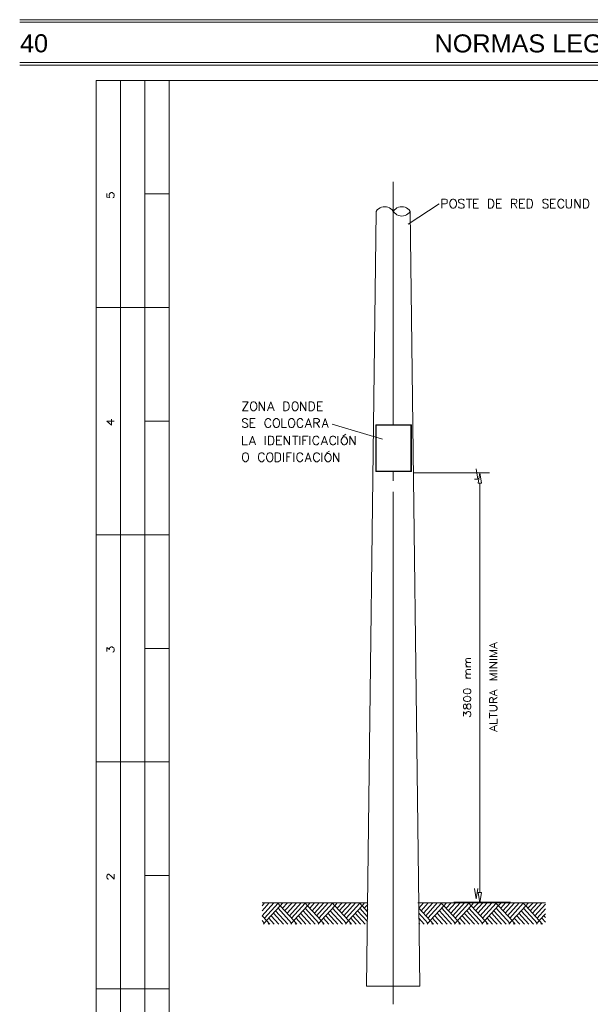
# Model space of a CAD drawing. Header units: millimetres. Extents: x 10 to 175, y 5 to 255.
# Tile 7 of 11: x 10 to 92, y 114 to 255. Entities that reach past the tile are written whole.
import ezdxf

# ---------------------------------------------------------------- set-up
doc = ezdxf.new("R2010")
doc.units = ezdxf.units.MM
doc.layers.add('DGE_SIMBOLOS', color=7, linetype='Continuous', lineweight=0)
doc.layers.add('DGE_TEXTOS', color=7, linetype='Continuous', lineweight=0)
doc.styles.add('DGE_ARIAL', font='arial.ttf')

msp = doc.modelspace()

# ---------------------------------------------------------------- linework, layer by layer
at = {"layer": 'DGE_SIMBOLOS'}
for points in [[(10.0306, 254.7461), (160.0306, 254.7461)], [(10.0306, 254.3789), (160.0306, 254.3789)], [(10.0306, 248.6226), (160.0306, 248.6226)], [(10.0306, 248.2554), (160.0306, 248.2554)], [(20.9612, 246.0718), (149.537, 246.0718)], [(20.9612, 246.0718), (20.9612, 36.3991)], [(24.4271, 246.0718), (24.4271, 51.5522)], [(27.893, 246.0718), (27.893, 36.3991)], [(31.3851, 246.0718), (31.3851, 36.3991)], [(63.3922, 231.5957), (63.3922, 196.8548)], [(22.4841, 229.9467), (22.4841, 229.412), (22.9044, 229.3552), (22.8782, 229.412), (22.8255, 229.5825), (22.8255, 229.7534), (22.8782, 229.8898), (22.957, 230.0035), (23.1145, 230.0604), (23.2197, 230.0604), (23.351, 230.0035), (23.4561, 229.8898), (23.5086, 229.7534), (23.5086, 229.5825), (23.4561, 229.412), (23.4298, 229.3552), (23.3247, 229.2983)], [(31.3851, 229.8671), (27.8933, 229.8671)], [(70.3243, 227.8429), (70.3243, 229.1278), (70.8234, 229.1278), (70.981, 229.071), (71.0596, 229.0141), (71.0861, 228.9005), (71.0861, 228.6955), (71.0596, 228.5818), (70.981, 228.525), (70.8234, 228.4454), (70.3243, 228.4454)], [(73.5007, 228.9573), (73.3956, 229.071), (73.2127, 229.1278), (73.0026, 229.1278), (72.8189, 229.071), (72.7135, 228.9573), (72.7135, 228.8095), (72.7661, 228.6958), (72.8189, 228.639), (72.9501, 228.5822), (73.2916, 228.4454), (73.3956, 228.3889), (73.4482, 228.3317), (73.5007, 228.218), (73.5007, 228.0134), (73.3956, 227.8997), (73.2127, 227.8429), (73.0026, 227.8429), (72.8189, 227.8997), (72.7135, 228.0134)], [(73.8158, 229.1278), (74.6304, 229.1278)], [(74.2363, 229.1278), (74.2363, 227.8429)], [(74.8405, 227.8429), (74.8405, 229.1278), (75.5751, 229.1278)], [(78.1219, 227.8429), (78.1219, 229.1278), (78.8575, 229.1278)], [(80.2489, 227.8429), (80.2489, 229.1278), (80.748, 229.1278), (80.932, 229.071), (80.9845, 229.0141), (81.037, 228.9005), (81.037, 228.7527), (80.9845, 228.6386), (80.932, 228.5818), (80.748, 228.525), (80.2489, 228.525)], [(81.4311, 227.8429), (81.4311, 229.1278), (82.1654, 229.1278)], [(85.5007, 228.9573), (85.3956, 229.071), (85.2381, 229.1278), (85.0016, 229.1278), (84.844, 229.071), (84.7389, 228.9573), (84.7389, 228.8095), (84.7915, 228.6958), (84.844, 228.639), (84.949, 228.5822), (85.2906, 228.4454), (85.3956, 228.3889), (85.4481, 228.3317), (85.5007, 228.218), (85.5007, 228.0134), (85.3956, 227.8997), (85.2381, 227.8429), (85.0016, 227.8429), (84.844, 227.8997), (84.7389, 228.0134)], [(85.8422, 227.8429), (85.8422, 229.1278), (86.5769, 229.1278)], [(87.7591, 228.8092), (87.6802, 228.9573), (87.5751, 229.071), (87.4701, 229.1278), (87.2335, 229.1278), (87.1285, 229.071), (87.0235, 228.9573), (86.9445, 228.8092), (86.892, 228.639), (86.892, 228.3317), (86.9445, 228.1612), (87.0235, 228.0134), (87.1285, 227.8997), (87.2335, 227.8429), (87.4701, 227.8429), (87.5751, 227.8997), (87.6802, 228.0134), (87.7591, 228.1612)], [(88.0742, 229.1278), (88.0742, 228.218), (88.1267, 228.0134), (88.2318, 227.8997), (88.4148, 227.8429), (88.5195, 227.8429), (88.7035, 227.8997), (88.8085, 228.0134), (88.8614, 228.218), (88.8614, 229.1278)], [(89.3076, 227.8429), (89.3076, 229.1278), (90.0958, 227.8429), (90.0958, 229.1278)], [(63.3922, 227.3878), (63.2346, 227.5928), (63.0506, 227.7633), (62.8405, 227.877), (62.6304, 227.9907), (62.4214, 228.0475), (62.1584, 228.0475), (61.9222, 228.0475), (61.7121, 227.9907), (61.5017, 227.877), (61.2916, 227.7633), (61.1076, 227.5928), (60.9501, 227.3878)], [(65.8078, 227.3878), (65.6502, 227.5928), (65.4666, 227.7633), (65.2826, 227.877), (65.0722, 227.9907), (64.836, 228.0475), (64.6005, 228.0475), (64.3643, 228.0475), (64.1278, 227.9907), (63.9174, 227.877), (63.7337, 227.7633), (63.5497, 227.5928), (63.3922, 227.3878)], [(69.9302, 228.4685), (65.4927, 225.5459)], [(74.8405, 228.525), (75.2871, 228.525)], [(74.8405, 227.8429), (75.5751, 227.8429)], [(78.1219, 228.525), (78.5949, 228.525)], [(78.1219, 227.8429), (78.8575, 227.8429)], [(80.6429, 228.525), (81.037, 227.8429)], [(81.4311, 228.525), (81.8767, 228.525)], [(81.4311, 227.8429), (82.1654, 227.8429)], [(85.8422, 228.525), (86.2878, 228.525)], [(85.8422, 227.8429), (86.5769, 227.8429)], [(60.9501, 227.3878), (59.5588, 116.7975)], [(63.3922, 227.3878), (63.5497, 227.1946), (63.7337, 227.024), (63.9174, 226.9104), (64.1278, 226.7967), (64.3643, 226.7398), (64.6005, 226.7057), (64.836, 226.7398), (65.0722, 226.7967), (65.2826, 226.9104), (65.4666, 227.024), (65.6502, 227.1946), (65.8078, 227.3878)], [(67.1991, 116.7975), (65.8078, 227.3878)], [(20.9612, 213.662), (31.3851, 213.662)], [(41.8614, 200.2094), (42.6495, 200.2094), (41.8614, 198.9359), (42.6495, 198.9359)], [(44.2248, 198.9359), (44.2248, 200.2094), (45.0127, 198.9359), (45.0127, 200.2094)], [(45.4332, 198.9359), (45.9048, 200.2094), (46.3515, 198.9359)], [(50.1323, 198.9359), (50.1323, 200.2094), (50.9201, 198.9359), (50.9201, 200.2094)], [(52.548, 198.9359), (52.548, 200.2094), (53.2572, 200.2094)], [(52.548, 199.5838), (52.9685, 199.5838)], [(45.6158, 199.3565), (46.1675, 199.3565)], [(52.548, 198.9359), (53.2572, 198.9359)], [(22.4841, 197.4232), (23.1672, 196.8889), (23.1672, 197.7074)], [(22.4841, 197.4232), (23.5086, 197.4232)], [(31.3851, 197.4232), (27.8933, 197.4232)], [(42.597, 197.6282), (42.492, 197.7419), (42.3344, 197.8215), (42.0979, 197.8215), (41.9403, 197.7419), (41.8353, 197.6282), (41.8353, 197.5145), (41.8878, 197.4005), (41.9403, 197.3436), (42.0454, 197.2868), (42.3869, 197.139), (42.492, 197.0822), (42.5445, 197.0253), (42.597, 196.9116), (42.597, 196.7184), (42.492, 196.6047), (42.3344, 196.5475), (42.0979, 196.5475), (41.9403, 196.6047), (41.8353, 196.7184)], [(42.9386, 196.5479), (42.9386, 197.8215), (43.6732, 197.8215)], [(42.9386, 197.1958), (43.3852, 197.1958)], [(45.9048, 197.5145), (45.8523, 197.6282), (45.7473, 197.7419), (45.6158, 197.8215), (45.4067, 197.8215), (45.2753, 197.7419), (45.1706, 197.6282), (45.1177, 197.5145), (45.0652, 197.344), (45.0652, 197.0253), (45.1177, 196.8548), (45.1706, 196.7184), (45.2753, 196.6047), (45.4067, 196.5479), (45.6158, 196.5479), (45.7473, 196.6047), (45.8523, 196.7184), (45.9048, 196.8548)], [(47.4547, 197.8215), (47.4547, 196.5475), (48.1368, 196.5475)], [(50.4735, 197.5145), (50.421, 197.6282), (50.316, 197.7419), (50.2109, 197.8215), (49.9744, 197.8215), (49.8694, 197.7419), (49.7654, 197.6282), (49.7128, 197.5145), (49.6603, 197.344), (49.6603, 197.0253), (49.7128, 196.8548), (49.7654, 196.7184), (49.8694, 196.6047), (49.9744, 196.5479), (50.2109, 196.5479), (50.316, 196.6047), (50.421, 196.7184), (50.4735, 196.8548)], [(50.8151, 196.5479), (51.2617, 197.8215), (51.7083, 196.5479)], [(50.9991, 196.9685), (51.5507, 196.9685)], [(52.0489, 196.5479), (52.0489, 197.8215), (52.548, 197.8215), (52.7055, 197.7419), (52.7581, 197.685), (52.837, 197.5714), (52.837, 197.4577), (52.7581, 197.344), (52.7055, 197.2868), (52.548, 197.1958), (52.0489, 197.1958)], [(52.4429, 197.1958), (52.837, 196.5479)], [(53.2311, 196.5479), (53.6777, 197.8215), (54.0969, 196.5479)], [(53.3887, 196.9685), (53.9403, 196.9685)], [(61.8694, 194.8647), (54.6485, 197.0253)], [(60.8711, 196.9116), (65.9657, 196.9116)], [(60.8711, 196.9116), (60.8711, 190.2592)], [(60.924, 196.8548), (65.8868, 196.8548)], [(60.924, 196.8548), (60.924, 190.3161)], [(65.8868, 196.8548), (65.8868, 190.3161)], [(65.9657, 196.9116), (65.9657, 190.2592)], [(42.9386, 196.5479), (43.6732, 196.5479)], [(56.172, 195.3194), (56.6175, 195.5813)], [(41.8614, 195.3194), (41.8614, 194.0458), (42.5445, 194.0458)], [(42.8071, 194.0458), (43.2801, 195.3194), (43.6993, 194.0458)], [(42.9911, 194.4668), (43.5417, 194.4668)], [(45.0916, 194.0458), (45.0916, 195.3194)], [(46.7191, 194.0458), (46.7191, 195.3194), (47.4547, 195.3194)], [(46.7191, 194.7283), (47.1657, 194.7283)], [(46.7191, 194.0458), (47.4547, 194.0458)], [(47.7953, 194.0458), (47.7953, 195.3194), (48.5831, 194.0458), (48.5831, 195.3194)], [(49.0036, 195.3194), (49.7918, 195.3194)], [(49.3977, 195.3194), (49.3977, 194.0458)], [(50.0273, 194.0458), (50.0273, 195.3194)], [(50.4735, 194.0458), (50.4735, 195.3194), (51.2092, 195.3194)], [(50.4735, 194.7283), (50.9201, 194.7283)], [(51.4718, 194.0458), (51.4718, 195.3194)], [(52.7581, 195.0352), (52.7055, 195.1489), (52.5741, 195.2626), (52.4955, 195.3194), (52.2589, 195.3194), (52.1539, 195.2626), (52.0224, 195.1489), (51.9702, 195.0352), (51.9184, 194.842), (51.9184, 194.5233), (51.9702, 194.3531), (52.0224, 194.2391), (52.1539, 194.1027), (52.2589, 194.0458), (52.4955, 194.0458), (52.5741, 194.1027), (52.7055, 194.2391), (52.7581, 194.3531)], [(53.0996, 194.0458), (53.5462, 195.3194), (53.9928, 194.0458)], [(53.2572, 194.4668), (53.8353, 194.4668)], [(55.1476, 195.0352), (55.1215, 195.1489), (54.9901, 195.2626), (54.885, 195.3194), (54.6485, 195.3194), (54.5435, 195.2626), (54.4384, 195.1489), (54.3859, 195.0352), (54.3069, 194.842), (54.3069, 194.5233), (54.3859, 194.3531), (54.4384, 194.2391), (54.5435, 194.1027), (54.6485, 194.0458), (54.885, 194.0458), (54.9901, 194.1027), (55.1215, 194.2391), (55.1476, 194.3531)], [(55.4892, 194.0458), (55.4892, 195.3194)], [(57.1692, 194.0458), (57.1692, 195.3194), (57.9574, 194.0458), (57.9574, 195.3194)], [(44.9601, 192.6245), (44.9076, 192.7609), (44.8026, 192.8746), (44.6975, 192.9314), (44.461, 192.9314), (44.356, 192.8746), (44.2509, 192.7609), (44.1723, 192.6245), (44.1195, 192.4536), (44.1195, 192.1353), (44.1723, 191.9648), (44.2509, 191.8284), (44.356, 191.7147), (44.461, 191.6579), (44.6975, 191.6579), (44.8026, 191.7147), (44.9076, 191.8284), (44.9601, 191.9648)], [(47.6902, 191.6579), (47.6902, 192.9314)], [(48.1629, 191.6579), (48.1629, 192.9314), (48.8721, 192.9314)], [(49.1612, 191.6579), (49.1612, 192.9314)], [(50.4475, 192.6245), (50.3685, 192.7609), (50.2635, 192.8746), (50.1584, 192.9314), (49.9219, 192.9314), (49.8433, 192.8746), (49.7128, 192.7609), (49.6603, 192.6245), (49.6078, 192.4536), (49.6078, 192.1353), (49.6603, 191.9648), (49.7128, 191.8284), (49.8433, 191.7147), (49.9219, 191.6579), (50.1584, 191.6579), (50.2635, 191.7147), (50.3685, 191.8284), (50.4475, 191.9648)], [(50.789, 191.6579), (51.2092, 192.9314), (51.6558, 191.6579)], [(52.837, 192.6245), (52.7845, 192.7609), (52.6795, 192.8746), (52.548, 192.9314), (52.3379, 192.9314), (52.2328, 192.8746), (52.1275, 192.7609), (52.0489, 192.6245), (51.9963, 192.4536), (51.9963, 192.1353), (52.0489, 191.9648), (52.1275, 191.8284), (52.2328, 191.7147), (52.3379, 191.6579), (52.548, 191.6579), (52.6795, 191.7147), (52.7845, 191.8284), (52.837, 191.9648)], [(53.1786, 191.6579), (53.1786, 192.9314)], [(53.8353, 192.9314), (54.2808, 193.1592)], [(54.8586, 191.6579), (54.8586, 192.9314), (55.6207, 191.6579), (55.6207, 192.9314)], [(48.1629, 192.3399), (48.5831, 192.3399)], [(50.9466, 192.0788), (51.4982, 192.0788)], [(60.8711, 190.2592), (65.9657, 190.2592)], [(60.924, 190.3161), (65.8868, 190.3161)], [(63.3922, 190.3161), (63.3922, 188.9285)], [(66.2544, 190.0887), (76.5205, 190.0887)], [(74.9723, 189.157), (75.444, 189.157), (75.2087, 190.658)], [(75.7327, 190.0887), (75.7588, 190.0887)], [(77.125, 190.0887), (76.4158, 190.0887)], [(75.7327, 188.5874), (75.7327, 130.1878)], [(63.3922, 187.3366), (63.3922, 114.2386)], [(20.9612, 181.2185), (31.3851, 181.2185)], [(77.1511, 165.4461), (78.2009, 165.8667)], [(22.4841, 164.5591), (22.4841, 165.1616), (22.8782, 164.8433), (22.8782, 165.0138), (22.9044, 165.1275), (22.957, 165.1616), (23.1145, 165.2411), (23.2197, 165.2411), (23.351, 165.1616), (23.4561, 165.0706), (23.5086, 164.9001), (23.5086, 164.7296), (23.4561, 164.5591), (23.4298, 164.5363), (23.3247, 164.4791)], [(31.3851, 165.0142), (27.8933, 165.0142)], [(77.1511, 165.4461), (78.2009, 165.0138)], [(77.1511, 163.8766), (78.2009, 164.309), (77.1511, 164.7296), (78.2009, 164.7296)], [(77.8593, 165.1616), (77.8593, 165.6962)], [(73.9737, 163.0009), (73.8158, 163.1374), (73.7636, 163.2514), (73.7636, 163.4219), (73.8158, 163.5356), (73.9737, 163.5697), (74.4728, 163.5697)], [(77.1511, 163.8766), (78.2009, 163.8766)], [(77.1511, 163.4219), (78.2009, 163.4219)], [(73.9737, 162.3984), (73.8158, 162.569), (73.7636, 162.6599), (73.7636, 162.8304), (73.8158, 162.9445), (73.9737, 163.0009), (74.4728, 163.0009)], [(73.7636, 162.3984), (74.4728, 162.3984)], [(73.9737, 161.3522), (73.8158, 161.5228), (73.7636, 161.6364), (73.7636, 161.807), (73.8158, 161.8865), (73.9737, 161.9775), (74.4728, 161.9775)], [(77.1511, 162.2279), (78.2009, 163.0009), (77.1511, 163.0009)], [(77.1511, 162.2279), (78.2009, 162.2279)], [(77.1511, 161.807), (78.2009, 161.807)], [(73.9737, 160.7494), (73.8158, 160.9202), (73.7636, 161.0339), (73.7636, 161.2044), (73.8158, 161.3181), (73.9737, 161.3522), (74.4728, 161.3522)], [(73.7636, 160.7494), (74.4728, 160.7494)], [(77.1511, 160.522), (78.2009, 160.954), (77.1511, 161.375), (78.2009, 161.375)], [(77.1511, 160.522), (78.2009, 160.522)], [(77.1511, 158.6797), (78.2009, 159.1003)], [(77.8593, 158.4182), (77.8593, 158.9642)], [(77.1511, 158.6797), (78.2009, 158.2477)], [(77.1511, 157.2811), (77.1511, 157.7702), (77.2036, 157.9067), (77.2561, 157.9635), (77.3615, 158.0203), (77.4662, 158.0203), (77.5452, 157.9635), (77.5967, 157.9067), (77.6492, 157.7702), (77.6492, 157.2811)], [(77.6492, 157.6562), (78.2009, 158.0203)], [(73.4221, 155.3478), (73.4221, 155.9507), (73.8158, 155.6324), (73.8158, 155.8029), (73.8683, 155.9165), (73.9212, 155.9507), (74.0788, 156.0075), (74.1574, 156.0075), (74.3149, 155.9507), (74.4203, 155.8597), (74.4728, 155.6892), (74.4728, 155.5187), (74.4203, 155.3478), (74.3675, 155.325), (74.2628, 155.2341)], [(77.1511, 157.2811), (78.2009, 157.2811)], [(77.1511, 156.0871), (77.8857, 156.0871), (78.0433, 156.1439), (78.1483, 156.2576), (78.2009, 156.4054), (78.2009, 156.519), (78.1483, 156.6896), (78.0433, 156.7691), (77.8857, 156.8605), (77.1511, 156.8605)], [(77.1511, 155.0409), (77.1511, 155.8029)], [(77.1511, 155.4387), (78.2009, 155.4387)], [(77.1511, 154.3016), (78.2009, 154.3016), (78.2009, 154.9499)], [(77.1511, 153.5854), (78.2009, 154.0401)], [(77.1511, 153.5854), (78.2009, 153.1644)], [(77.8593, 153.3353), (77.8593, 153.8696)], [(20.9612, 148.8091), (31.3851, 148.8091)], [(22.7204, 132.0928), (22.6679, 132.0928), (22.5627, 132.1496), (22.5103, 132.2065), (22.4841, 132.3202), (22.4841, 132.5193), (22.5103, 132.6612), (22.5627, 132.6898), (22.6679, 132.7749), (22.7729, 132.7749), (22.878, 132.6898), (23.0094, 132.6044), (23.5085, 132.0642), (23.5085, 132.8035)], [(31.3851, 132.6044), (27.8933, 132.6044)], [(74.9723, 130.7571), (75.2087, 129.2493), (75.444, 130.7571)], [(44.645, 126.8617), (46.3254, 128.6813)], [(44.645, 127.5724), (45.6683, 128.6813)], [(44.645, 128.2831), (45.0127, 128.6813)], [(44.645, 128.6813), (59.7428, 128.6813)], [(44.9866, 126.5203), (46.9292, 128.6241)], [(45.3017, 126.1511), (47.2447, 128.2545)], [(47.2447, 128.2545), (46.877, 128.6527)], [(48.8461, 125.7814), (46.9292, 127.9135)], [(47.2447, 128.2545), (47.6123, 128.6813)], [(49.1876, 126.1511), (47.2447, 128.2545)], [(47.5862, 128.6241), (47.5337, 128.6813)], [(47.5598, 127.9135), (48.268, 128.6813)], [(47.8739, 127.5442), (48.925, 128.6813)], [(48.2155, 127.2028), (49.5553, 128.6813)], [(48.557, 126.8617), (50.2109, 128.6813)], [(48.8721, 126.4921), (50.8151, 128.6241)], [(49.1876, 126.1511), (51.1306, 128.2545)], [(51.1567, 128.2545), (50.789, 128.6527)], [(52.7581, 125.7814), (50.8151, 127.9135)], [(51.1306, 128.2545), (51.4982, 128.6813)], [(53.0732, 126.1511), (51.1567, 128.2545)], [(51.4718, 128.6241), (51.4193, 128.6813)], [(51.4457, 127.9135), (52.1539, 128.6813)], [(51.7873, 127.5442), (52.8106, 128.6813)], [(52.1275, 127.2028), (53.4676, 128.6813)], [(52.4429, 126.8617), (54.0969, 128.6813)], [(52.7581, 126.4921), (54.701, 128.6241)], [(53.0996, 126.1511), (55.0162, 128.2545)], [(55.0426, 128.2545), (54.6746, 128.6813)], [(56.644, 125.7814), (54.7271, 127.9135)], [(55.0162, 128.2545), (55.3841, 128.6813)], [(56.9855, 126.1511), (55.0426, 128.2545)], [(55.3577, 128.6241), (55.3316, 128.6813)], [(55.3577, 127.9135), (56.0673, 128.6813)], [(55.6728, 127.5442), (56.6965, 128.6813)], [(55.9883, 127.2028), (57.3532, 128.6813)], [(56.3285, 126.8617), (58.0099, 128.6813)], [(56.644, 126.4921), (58.5869, 128.6241)], [(56.9855, 126.1511), (58.9285, 128.2545)], [(58.9285, 128.2831), (58.5605, 128.6813)], [(59.7163, 126.7195), (58.613, 127.9135)], [(58.9285, 128.2545), (59.2961, 128.6813)], [(59.7163, 127.4019), (58.9285, 128.2831)], [(59.2436, 128.6241), (59.2172, 128.6813)], [(59.2436, 127.9135), (59.7428, 128.4536)], [(66.9101, 128.6813), (66.9365, 128.6813)], [(67.0151, 128.6813), (85.133, 128.6813)], [(67.0151, 128.5959), (67.0941, 128.681)], [(67.0416, 128.6241), (67.0151, 128.6527)], [(68.6704, 126.1511), (67.0151, 127.9421)], [(67.0416, 127.9135), (67.7243, 128.6813)], [(67.3567, 127.5442), (68.3814, 128.6813)], [(67.6982, 127.2028), (69.037, 128.6813)], [(68.0134, 126.8617), (69.6673, 128.6813)], [(68.3024, 128.6813), (76.4158, 128.6813)], [(68.3288, 126.4921), (70.2718, 128.6241)], [(68.6704, 126.1511), (70.5869, 128.2545)], [(70.613, 128.2545), (70.2454, 128.6527)], [(72.2408, 125.7814), (70.2979, 127.9135)], [(70.5869, 128.2545), (70.981, 128.6813)], [(72.556, 126.1511), (70.613, 128.2545)], [(70.9546, 128.6241), (70.9021, 128.6527)], [(70.9285, 127.9135), (71.6367, 128.6813)], [(71.2426, 127.5442), (72.2669, 128.6813)], [(71.5842, 127.2028), (72.924, 128.6813)], [(71.8993, 126.8617), (73.5796, 128.6813)], [(72.0308, 128.7664), (80.1438, 128.7664)], [(72.2408, 126.4921), (74.1574, 128.6241)], [(72.556, 126.1511), (74.4989, 128.2545)], [(74.5254, 128.2545), (74.1574, 128.6527)], [(76.1268, 125.7814), (74.1838, 127.9135)], [(74.4989, 128.2545), (74.8666, 128.6813)], [(76.4419, 126.1511), (74.5254, 128.2545)], [(74.8405, 128.6241), (74.8141, 128.6813)], [(74.8141, 127.9135), (75.4962, 128.6527)], [(75.1295, 127.5442), (76.1793, 128.6813)], [(75.4697, 127.2028), (76.8095, 128.6813)], [(75.7327, 128.6813), (75.7588, 128.6813)], [(75.8113, 126.8617), (77.4662, 128.6813)], [(76.1268, 126.4921), (78.0697, 128.6241)], [(76.4419, 126.1511), (78.3849, 128.2545)], [(78.4109, 128.2545), (78.0433, 128.6527)], [(80.0388, 125.7814), (78.0958, 127.9135)], [(78.3849, 128.2545), (78.7789, 128.6813)], [(80.3539, 126.1511), (78.4109, 128.2545)], [(78.7525, 128.6241), (78.7, 128.6813)], [(78.7264, 127.9135), (79.4092, 128.6813)], [(79.0415, 127.5442), (80.0649, 128.6813)], [(79.3831, 127.2028), (80.7219, 128.6813)], [(79.6982, 126.8617), (81.3786, 128.6813)], [(80.0388, 126.4921), (81.9553, 128.6241)], [(80.3539, 126.1511), (82.2969, 128.2545)], [(82.3233, 128.2545), (81.9553, 128.6527)], [(83.9257, 125.7814), (81.9817, 127.9135)], [(82.2969, 128.2545), (82.6645, 128.6527)], [(84.2398, 126.1511), (82.3233, 128.2545)], [(82.612, 128.6241), (82.5595, 128.6813)], [(82.612, 127.9135), (83.2951, 128.6527)], [(82.9275, 127.5442), (83.9782, 128.6813)], [(83.269, 127.2028), (84.6078, 128.6813)], [(83.6102, 126.8617), (85.133, 128.5104)], [(45.2753, 126.1511), (44.645, 126.8617)], [(46.3779, 125.6674), (45.6158, 126.4917)], [(47.0346, 125.6674), (45.9309, 126.8614)], [(47.6902, 125.6674), (46.2725, 127.2028)], [(48.3469, 125.6674), (46.588, 127.5438)], [(50.2899, 125.6674), (49.5027, 126.4917)], [(50.9201, 125.6674), (49.8433, 126.8614)], [(51.5772, 125.6674), (50.1584, 127.2028)], [(52.2328, 125.6674), (50.5, 127.5438)], [(54.1755, 125.6674), (53.4148, 126.4917)], [(54.8325, 125.6674), (53.7302, 126.8614)], [(55.4892, 125.6674), (54.0453, 127.2028)], [(56.1198, 125.6674), (54.3859, 127.5438)], [(58.0888, 125.6674), (57.3007, 126.4917)], [(58.7181, 125.6674), (57.6158, 126.8614)], [(59.3751, 125.6674), (57.9574, 127.2028)], [(59.7163, 126.0088), (58.2728, 127.5724)], [(59.5588, 127.5442), (59.7428, 127.7429)], [(68.3288, 125.7814), (67.0416, 127.231)], [(67.8033, 125.6674), (67.0416, 126.5203)], [(69.7727, 125.6674), (68.9855, 126.4917)], [(70.4029, 125.6674), (69.2996, 126.8614)], [(71.0596, 125.6674), (69.6412, 127.2028)], [(71.7153, 125.6674), (69.9828, 127.5438)], [(73.6583, 125.6674), (72.8714, 126.4917)], [(74.3149, 125.6674), (73.2127, 126.8614)], [(74.972, 125.6674), (73.5271, 127.2028)], [(75.6012, 125.6674), (73.8683, 127.5438)], [(77.5452, 125.6674), (76.7835, 126.4917)], [(78.2009, 125.6674), (77.0986, 126.8614)], [(78.8575, 125.6674), (77.4401, 127.2028)], [(79.5146, 125.6674), (77.7542, 127.5438)], [(81.4572, 125.6674), (80.6694, 126.4917)], [(82.1129, 125.6674), (81.0106, 126.8614)], [(82.7435, 125.6674), (81.3261, 127.2028)], [(83.4002, 125.6674), (81.6676, 127.5438)], [(83.9257, 126.4921), (85.133, 127.8284)], [(84.2398, 126.1511), (85.133, 127.1173)], [(85.133, 125.9233), (84.5814, 126.4921)], [(85.133, 126.6058), (84.8965, 126.8614)], [(44.9601, 125.7814), (44.645, 126.1511)], [(44.8551, 125.6674), (45.3017, 126.1507)], [(45.7473, 125.6674), (45.2753, 126.1507)], [(45.5118, 125.6674), (45.6158, 125.7811)], [(48.7671, 125.6674), (49.1876, 126.1507)], [(49.6342, 125.6674), (49.1876, 126.1507)], [(49.3977, 125.6674), (49.5292, 125.7811)], [(52.653, 125.6674), (53.0996, 126.1507)], [(53.5198, 125.6674), (53.0732, 126.1507)], [(53.3097, 125.6674), (53.4148, 125.7811)], [(56.5389, 125.6674), (56.9855, 126.1507)], [(57.4321, 125.6674), (56.9855, 126.1507)], [(57.1956, 125.6674), (57.3007, 125.7811)], [(67.173, 125.6674), (67.0416, 125.7811)], [(68.2235, 125.6674), (68.6704, 126.1507)], [(69.1156, 125.6674), (68.6704, 126.1507)], [(68.8805, 125.6674), (68.9855, 125.7811)], [(72.1097, 125.6674), (72.556, 126.1507)], [(73.0026, 125.6674), (72.556, 126.1507)], [(72.7661, 125.6674), (72.8714, 125.7811)], [(76.0214, 125.6674), (76.4419, 126.1507)], [(76.9149, 125.6674), (76.4419, 126.1507)], [(76.6784, 125.6674), (76.7835, 125.7811)], [(79.9073, 125.6674), (80.3539, 126.1507)], [(80.8005, 125.6674), (80.3539, 126.1507)], [(80.564, 125.6674), (80.6694, 125.7811)], [(83.8207, 125.6674), (84.2398, 126.1507)], [(84.6864, 125.6674), (84.2398, 126.1507)], [(84.4499, 125.6674), (84.5814, 125.7811)], [(59.5588, 116.7975), (67.1991, 116.7975)], [(20.9612, 116.3996), (31.3851, 116.3996)]]:
    msp.add_lwpolyline(points, dxfattribs=at)
for points in [[(71.8207, 229.1278), (71.7153, 229.071), (71.6106, 228.9573), (71.5316, 228.8092), (71.4791, 228.6386), (71.4791, 228.3317), (71.5316, 228.1612), (71.6106, 228.0134), (71.7153, 227.8997), (71.8207, 227.8429), (72.0569, 227.8429), (72.1619, 227.8997), (72.2669, 228.0134), (72.3459, 228.1612), (72.3984, 228.3317), (72.3984, 228.6386), (72.3459, 228.8092), (72.2669, 228.9573), (72.1619, 229.071), (72.0569, 229.1278), (71.8207, 229.1278)], [(76.9671, 227.8429), (76.9671, 229.1278), (77.3615, 229.1278), (77.5188, 229.071), (77.6228, 228.9573), (77.6756, 228.8092), (77.7282, 228.6386), (77.7282, 228.3317), (77.6756, 228.1612), (77.6228, 228.0134), (77.5188, 227.8997), (77.3615, 227.8429), (76.9671, 227.8429)], [(82.5073, 227.8429), (82.5073, 229.1278), (82.8749, 229.1278), (83.0586, 229.071), (83.1636, 228.9573), (83.2165, 228.8092), (83.269, 228.6386), (83.269, 228.3317), (83.2165, 228.1612), (83.1636, 228.0134), (83.0586, 227.8997), (82.8749, 227.8429), (82.5073, 227.8429)], [(90.5414, 227.8429), (90.5414, 229.1278), (90.9355, 229.1278), (91.093, 229.071), (91.1981, 228.9573), (91.2506, 228.8092), (91.3295, 228.6386), (91.3295, 228.3317), (91.2506, 228.1612), (91.1981, 228.0134), (91.093, 227.8997), (90.9355, 227.8429), (90.5414, 227.8429)], [(43.3326, 200.2094), (43.2012, 200.1526), (43.0961, 200.0162), (43.0436, 199.9025), (42.9911, 199.732), (42.9911, 199.4137), (43.0436, 199.2428), (43.0961, 199.1064), (43.2012, 198.9927), (43.3326, 198.9359), (43.5417, 198.9359), (43.6732, 198.9927), (43.7779, 199.1064), (43.8304, 199.2428), (43.8833, 199.4137), (43.8833, 199.732), (43.8304, 199.9025), (43.7779, 200.0162), (43.6732, 200.1526), (43.5417, 200.2094), (43.3326, 200.2094)], [(47.7428, 198.9359), (47.7428, 200.2094), (48.1104, 200.2094), (48.2944, 200.1526), (48.3995, 200.0162), (48.452, 199.9025), (48.5309, 199.732), (48.5309, 199.4137), (48.452, 199.2428), (48.3995, 199.1064), (48.2944, 198.9927), (48.1104, 198.9359), (47.7428, 198.9359)], [(49.2401, 200.2094), (49.1351, 200.1526), (49.03, 200.0162), (48.9775, 199.9025), (48.925, 199.732), (48.925, 199.4137), (48.9775, 199.2428), (49.03, 199.1064), (49.1351, 198.9927), (49.2401, 198.9359), (49.4767, 198.9359), (49.5814, 198.9927), (49.6867, 199.1064), (49.7393, 199.2428), (49.7918, 199.4137), (49.7918, 199.732), (49.7393, 199.9025), (49.6867, 200.0162), (49.5814, 200.1526), (49.4767, 200.2094), (49.2401, 200.2094)], [(51.3668, 198.9359), (51.3668, 200.2094), (51.7608, 200.2094), (51.9184, 200.1526), (52.0224, 200.0162), (52.1014, 199.9025), (52.1539, 199.732), (52.1539, 199.4137), (52.1014, 199.2428), (52.0224, 199.1064), (51.9184, 198.9927), (51.7608, 198.9359), (51.3668, 198.9359)], [(46.5615, 197.8215), (46.4565, 197.7419), (46.3515, 197.6282), (46.2989, 197.5145), (46.22, 197.3436), (46.22, 197.0253), (46.2989, 196.8548), (46.3515, 196.7184), (46.4565, 196.6047), (46.5615, 196.5475), (46.7981, 196.5475), (46.9031, 196.6047), (47.0346, 196.7184), (47.0871, 196.8548), (47.1396, 197.0253), (47.1396, 197.3436), (47.0871, 197.5145), (47.0346, 197.6282), (46.9031, 197.7419), (46.7981, 197.8215), (46.5615, 197.8215)], [(48.741, 197.8215), (48.636, 197.7419), (48.5309, 197.6282), (48.4784, 197.5145), (48.4259, 197.3436), (48.4259, 197.0253), (48.4784, 196.8548), (48.5309, 196.7184), (48.636, 196.6047), (48.741, 196.5475), (48.9775, 196.5475), (49.0822, 196.6047), (49.1876, 196.7184), (49.2401, 196.8548), (49.3187, 197.0253), (49.3187, 197.3436), (49.2401, 197.5145), (49.1876, 197.6282), (49.0822, 197.7419), (48.9775, 197.8215), (48.741, 197.8215)], [(45.5633, 194.0458), (45.5633, 195.3194), (45.9574, 195.3194), (46.1149, 195.2626), (46.22, 195.1489), (46.2725, 195.0352), (46.3254, 194.842), (46.3254, 194.5233), (46.2725, 194.3531), (46.22, 194.2391), (46.1149, 194.1027), (45.9574, 194.0458), (45.5633, 194.0458)], [(56.2763, 195.2061), (56.172, 195.1493), (56.0673, 195.0352), (55.9358, 194.7851), (55.9358, 194.4668), (56.0673, 194.2395), (56.172, 194.1031), (56.2763, 194.0458), (56.4864, 194.0458), (56.6175, 194.1031), (56.7229, 194.2395), (56.8276, 194.4668), (56.8276, 194.7851), (56.7229, 195.0352), (56.6175, 195.1493), (56.4864, 195.2061), (56.2763, 195.2061)], [(42.1765, 192.9314), (42.0718, 192.875), (41.9664, 192.7609), (41.8878, 192.6245), (41.8353, 192.454), (41.8353, 192.1357), (41.8878, 191.9652), (41.9664, 191.8288), (42.0718, 191.7147), (42.1765, 191.6579), (42.3869, 191.6579), (42.492, 191.7147), (42.6231, 191.8288), (42.6756, 191.9652), (42.7281, 192.1357), (42.7281, 192.454), (42.6756, 192.6245), (42.6231, 192.7609), (42.492, 192.875), (42.3869, 192.9314), (42.1765, 192.9314)], [(45.6422, 192.9314), (45.5382, 192.875), (45.4067, 192.7609), (45.3542, 192.6245), (45.3017, 192.454), (45.3017, 192.1357), (45.3542, 191.9652), (45.4067, 191.8288), (45.5382, 191.7147), (45.6422, 191.6579), (45.8523, 191.6579), (45.9835, 191.7147), (46.0888, 191.8288), (46.1414, 191.9652), (46.1939, 192.1357), (46.1939, 192.454), (46.1414, 192.6245), (46.0888, 192.7609), (45.9835, 192.875), (45.8523, 192.9314), (45.6422, 192.9314)], [(46.5354, 191.6579), (46.5354, 192.9314), (46.9292, 192.9314), (47.0871, 192.8746), (47.2182, 192.7609), (47.2707, 192.6245), (47.2972, 192.454), (47.2972, 192.1353), (47.2707, 191.9648), (47.2182, 191.8284), (47.0871, 191.7147), (46.9292, 191.6579), (46.5354, 191.6579)], [(53.9667, 192.8178), (53.8353, 192.7609), (53.7302, 192.6245), (53.6248, 192.3971), (53.6248, 192.0788), (53.7302, 191.8288), (53.8353, 191.7147), (53.9667, 191.6579), (54.1755, 191.6579), (54.2808, 191.7147), (54.412, 191.8288), (54.517, 192.0788), (54.517, 192.3971), (54.412, 192.6245), (54.2808, 192.7609), (54.1755, 192.8178), (53.9667, 192.8178)], [(75.4962, 188.5874), (75.9689, 188.5874), (75.7327, 190.0887), (75.4962, 188.5874)], [(73.4221, 158.8161), (73.4746, 158.6456), (73.6322, 158.566), (73.8683, 158.5092), (74.0262, 158.5092), (74.2628, 158.566), (74.4203, 158.6456), (74.4728, 158.8161), (74.4728, 158.9301), (74.4203, 159.1006), (74.2628, 159.1916), (74.0262, 159.2484), (73.8683, 159.2484), (73.6322, 159.1916), (73.4746, 159.1006), (73.4221, 158.9301), (73.4221, 158.8161)], [(73.4221, 157.7358), (73.4746, 157.5994), (73.6322, 157.4857), (73.8683, 157.4288), (74.0262, 157.4288), (74.2628, 157.4857), (74.4203, 157.5994), (74.4728, 157.7358), (74.4728, 157.8494), (74.4203, 158.0203), (74.2628, 158.1113), (74.0262, 158.1681), (73.8683, 158.1681), (73.6322, 158.1113), (73.4746, 158.0203), (73.4221, 157.8494), (73.4221, 157.7358)], [(73.4221, 156.5986), (73.4746, 156.4622), (73.5796, 156.3713), (73.6847, 156.3713), (73.7636, 156.4622), (73.8158, 156.5418), (73.8683, 156.7691), (73.9212, 156.9397), (74.0262, 157.0533), (74.1313, 157.0878), (74.2628, 157.0878), (74.3675, 157.0533), (74.4203, 156.9969), (74.4728, 156.826), (74.4728, 156.5986), (74.4203, 156.4622), (74.3675, 156.3713), (74.2628, 156.3485), (74.1313, 156.3485), (74.0262, 156.3713), (73.9212, 156.4849), (73.8683, 156.6555), (73.8158, 156.8832), (73.7636, 156.9969), (73.6847, 157.0533), (73.5796, 157.0533), (73.4746, 156.9969), (73.4221, 156.826), (73.4221, 156.5986)], [(75.4962, 130.1878), (75.9689, 130.1878), (75.7327, 128.6813), (75.4962, 130.1878)]]:
    msp.add_lwpolyline(points, close=True, dxfattribs=at)

# ---------------------------------------------------------------- texts
at = {"layer": 'DGE_TEXTOS', "style": 'DGE_ARIAL'}
for s, height, p in [('40', 2.57528, (10.0834, 250.0891)), ('NORMAS LEGALES', 2.575278, (69.2947, 250.072))]:
    msp.add_text(s, height=height, dxfattribs=at).set_placement(p)

doc.saveas('drawing.dxf')
